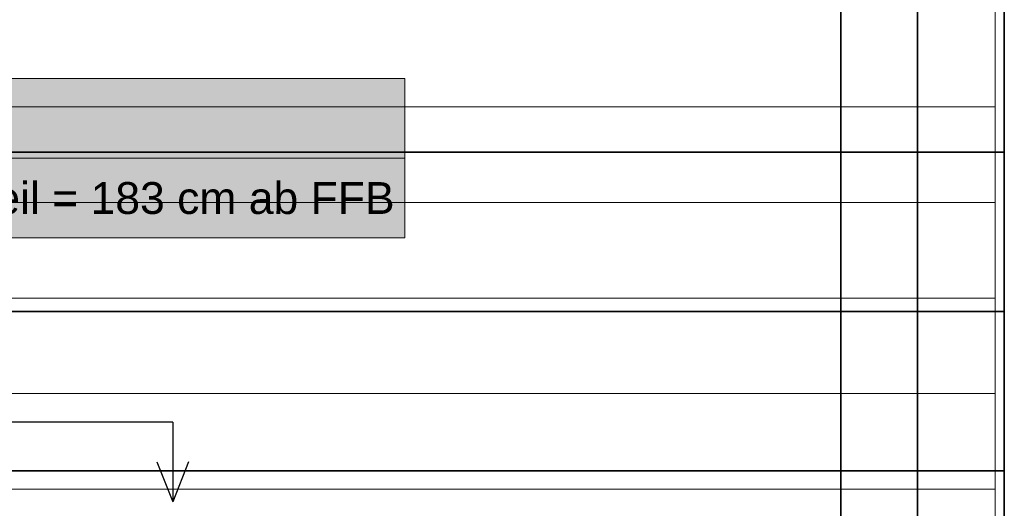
# Model space of a CAD drawing. Extents: x -133 to 627, y -127 to 467.
# Tile 112 of 256: x 53 to 115, y -16 to 15. Entities that reach past the tile are written whole.
import ezdxf
from ezdxf.lldxf.tags import DXFTag

# ---------------------------------------------------------------- set-up
doc = ezdxf.new("R2010")
doc.units = 0
doc.layers.get('0').update_dxf_attribs({"lineweight": 35})
for name, color, linetype, lineweight in [('5_OG-BESTAND', 7, 'Continuous', 25), ('5_OG-SCHRAFF-FILL', 7, 'Continuous', 25), ('H_Leitung_Beschriftung', 7, 'Continuous', 18)]:
    doc.layers.add(name, color=color, linetype=linetype, lineweight=lineweight)
for name, color, linetype, lineweight, true_color in [('A_Aussenwand', 3, 'Continuous', 35, 0x00ff00), ('A_Dach', 1, 'Continuous', 35, 0xff0000), ('X_Schnittangaben', 7, 'Continuous', 25, 0xc0c0c0)]:
    doc.layers.add(name, color=color, linetype=linetype, lineweight=lineweight, true_color=true_color)
doc.styles.get("Standard").update_dxf_attribs({"font": 'arial.ttf'})
tags = doc.linetypes.add('STRICHPUNKT2', pattern=[12.7, 6.35, -3.175, 0, -3.175]).pattern_tags.tags
tags[10:11] = [DXFTag(74, 4), DXFTag(75, 0), DXFTag(340, '0'), DXFTag(46, 0.0), DXFTag(50, 0.0), DXFTag(44, 0.0), DXFTag(45, 0.0)]
tags[8:9] = [DXFTag(74, 4), DXFTag(75, 0), DXFTag(340, '0'), DXFTag(46, 0.0), DXFTag(50, 0.0), DXFTag(44, 0.0), DXFTag(45, 0.0)]
tags[6:7] = [DXFTag(74, 4), DXFTag(75, 0), DXFTag(340, '0'), DXFTag(46, 0.0), DXFTag(50, 0.0), DXFTag(44, 0.0), DXFTag(45, 0.0)]
tags[4:5] = [DXFTag(74, 4), DXFTag(75, 0), DXFTag(340, '0'), DXFTag(46, 0.0), DXFTag(50, 0.0), DXFTag(44, 0.0), DXFTag(45, 0.0)]
tags = doc.linetypes.add('VERDECKT2_S2', pattern=[0.0027, 0.002, -0.0007]).pattern_tags.tags
tags[6:7] = [DXFTag(74, 4), DXFTag(75, 0), DXFTag(340, '0'), DXFTag(46, 1.0), DXFTag(50, 0.0), DXFTag(44, 0.0), DXFTag(45, 0.0)]
tags[4:5] = [DXFTag(74, 4), DXFTag(75, 0), DXFTag(340, '0'), DXFTag(46, 1.0), DXFTag(50, 0.0), DXFTag(44, 0.0), DXFTag(45, 0.0)]

# ---------------------------------------------------------------- blocks, each defined once
blk = doc.blocks.new('Schnitt-A06HSSHANL', base_point=(-30.099, -83.762))
at = {"color": 0, "linetype": 'ByBlock', "lineweight": -2, "ltscale": 0.25}
blk.add_line((62.768, -10.203), (-28.445, -10.203), dxfattribs=at)
at = {"color": 0, "lineweight": -2}
for p in [(62.768, -10.203), (61.768, -12.703), (63.768, -12.703)]:
    blk.add_line(p, (62.768, -15.203), dxfattribs=at)
blk = doc.blocks.new('Referenz-A06HSSHCNL', base_point=(-102.577, -104.976))
at = {"layer": '5_OG-BESTAND', "color": 0, "linetype": 'VERDECKT2_S2', "lineweight": 18, "ltscale": 0.18}
for p, q in [((104.741, -46.877), (104.741, 116.547)), ((109.541, 116.547), (109.541, -45.66))]:
    blk.add_line(p, q, dxfattribs=at)
at = {"layer": '5_OG-BESTAND', "color": 0, "lineweight": 18}
blk.add_line((114.432, -51.854), (114.432, 116.547), dxfattribs=at)
at = {"layer": '5_OG-SCHRAFF-FILL', "color": 0, "lineweight": 13}
for p, q in [((-35.96, 9.58), (114.432, 9.58)), ((-35.96, 3.58), (114.432, 3.58)), ((-35.96, -2.42), (114.432, -2.42)), ((42.935, -8.42), (114.432, -8.42)), ((47.513, -14.42), (114.432, -14.42))]:
    blk.add_line(p, q, dxfattribs=at)
blk = doc.blocks.new('Referenz-A06HSSHFNL', base_point=(-34.996, -50.92))
at = {"layer": 'A_Aussenwand', "color": 0, "linetype": 'Continuous', "ltscale": 0.35}
for p, q in [((104.742, 116.547), (104.742, -22.063)), ((109.542, 116.547), (109.542, -46.875))]:
    blk.add_line(p, q, dxfattribs=at)
at = {"layer": 'A_Dach', "color": 0, "linetype": 'Continuous', "ltscale": 0.35}
blk.add_line((115.003, 116.547), (115.003, -50.92), dxfattribs=at)
at = {"layer": 'A_Dach', "color": 0, "linetype": 'ByBlock', "ltscale": 0.35}
for p, q in [((40.003, 6.736), (115.003, 6.736)), ((40.386, -3.264), (115.003, -3.264)), ((48.016, -13.264), (115.003, -13.264))]:
    blk.add_line(p, q, dxfattribs=at)
blk = doc.blocks.new('Bauteilbeschriftung-A06HSTCXNL', base_point=(38.386, -17.388))
at = {"color": 0, "lineweight": -2}
for p, q in [((38.386, 11.358), (77.347, 11.358)), ((38.386, 1.358), (38.386, 11.358)), ((77.347, 11.358), (77.347, 1.358)), ((38.386, 6.358), (77.347, 6.358)), ((77.347, 1.358), (38.386, 1.358))]:
    blk.add_line(p, q, dxfattribs=at)
at = {"color": 0, "linetype": 'ByBlock', "lineweight": -2, "ltscale": 0.18}
blk.add_line((38.386, 1.358), (38.386, -17.388), dxfattribs=at)
at = {"color": 7, "linetype": 'ByBlock', "lineweight": -2, "ltscale": 0.18, "true_color": 0xffffff}
for points in [[(38.386, 1.358), (77.347, 1.358), (38.386, 11.358)], [(77.347, 1.358), (38.386, 11.358), (77.347, 11.358)]]:
    blk.add_solid(points, dxfattribs=at)
at = {"color": 0, "linetype": 'ByBlock', "lineweight": -2, "ltscale": 0.18, "char_height": 2, "attachment_point": 1}
for s, insert in [('{\\fArial;DN 25}', (39.053, 9.858)), ('{\\fArial;Mitte Bauteil = 183 cm ab FFB}', (39.053, 4.858))]:
    blk.add_mtext(s, dxfattribs=dict(at, insert=insert))

msp = doc.modelspace()

# ---------------------------------------------------------------- block references
at = {"color": 251, "lineweight": 25, "ltscale": 0.25, "true_color": 0x585858}
for name, p in [('Referenz-A06HSSHCNL', (-102.577, -104.976)), ('Referenz-A06HSSHFNL', (-34.996, -50.92))]:
    msp.add_blockref(name, p, dxfattribs=at)
at = {"layer": 'H_Leitung_Beschriftung', "ltscale": 0.18}
msp.add_blockref('Bauteilbeschriftung-A06HSTCXNL', (38.386, -17.388), dxfattribs=at)
at = {"layer": 'X_Schnittangaben', "color": 1, "linetype": 'STRICHPUNKT2', "ltscale": 0.25, "true_color": 0xff0000}
msp.add_blockref('Schnitt-A06HSSHANL', (-30.099, -83.762), dxfattribs=at)

doc.saveas('drawing.dxf')
